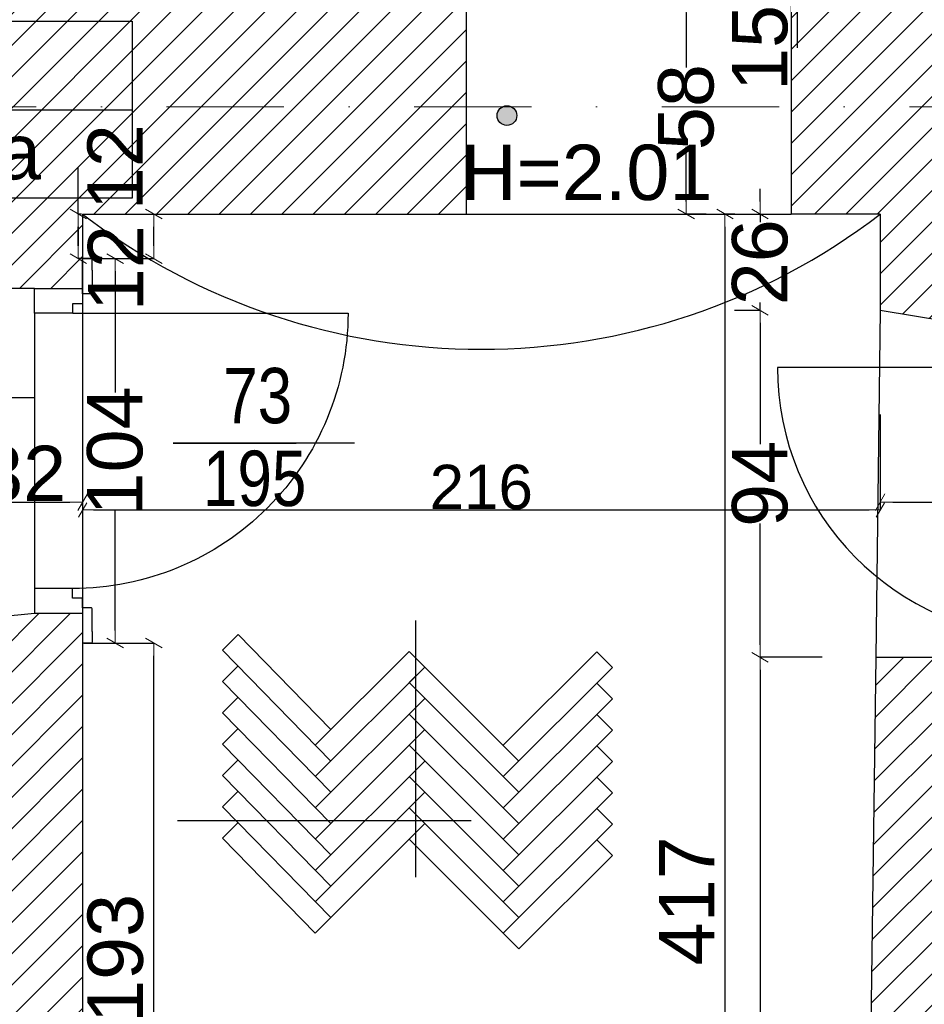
# Model space of a CAD drawing. Header units: millimetres. Extents: x 75543 to 124291, y -109148 to -86372.
# Tile 61 of 99: x 104598 to 107048, y -102685 to -100018. Entities that reach past the tile are written whole.
import ezdxf

# ---------------------------------------------------------------- set-up
doc = ezdxf.new("R2010")
doc.units = ezdxf.units.MM
doc.header["$MEASUREMENT"] = 0
doc.linetypes.add('Dot & Dashed', pattern=[670.277762, 317.5, -176.388889, 0, -176.388874])
for name, color, linetype in [('A-DRZWI', 7, 'Continuous'), ('A-OPISY-2', 7, 'Continuous'), ('A-OPISY-3', 7, 'Continuous'), ('A-WYSOKOSCI', 7, 'Continuous'), ('DIM MALY', 7, 'Continuous'), ('Drawing & Figure', 7, 'Continuous'), ('DRZWI', 7, 'Continuous'), ('linia nadproza', 7, 'Continuous'), ('opisy inne', 7, 'Continuous'), ('POSADZKI', 7, 'Continuous'), ('PROG', 7, 'Continuous'), ('SCIANY_KONSTR', 7, 'Continuous'), ('strop', 7, 'Continuous'), ('Structural - Bearing', 7, 'Continuous'), ('Structural - Grid', 7, 'Continuous')]:
    doc.layers.add(name, color=color, linetype=linetype)
doc.styles.add('STYL_AUTOMATYCZNY_1', font='arial.ttf')
doc.styles.add('STYL_AUTOMATYCZNY_2', font='arial.ttf')
doc.styles.add('STYL_AUTOMATYCZNY_6', font='arial.ttf', dxfattribs={"width": 0.8})
doc.dimstyles.new('STYL_AUTOMATYCZNY__1', dxfattribs={"dimtxt": 120.000005, "dimasz": 29.720058, "dimexe": 0.18, "dimexo": 3, "dimgap": 0, "dimtad": 1, "dimtih": 1, "dimtoh": 1, "dimdec": 0, "dimlfac": 0.1, "dimzin": 0, "dimdsep": 46, "dimtxsty": 'STYL_AUTOMATYCZNY_2', "dimblk": 'ARROWHEAD_2', "dimblk1": 'ARROWHEAD_2', "dimblk2": 'ARROWHEAD_2', "dimcen": 0.09, "dimclrd": 5, "dimclre": 5, "dimclrt": 5, "dimadec": 0, "dimazin": 0, "dimtfac": 1, "dimtdec": 4, "dimtmove": 0, "dimatfit": 3, "dimfxl": 0, "dimtolj": 1, "dimtzin": 0, "dimarcsym": 0})
doc.dimstyles.new('STYL_AUTOMATYCZNY__2', dxfattribs={"dimtxt": 150, "dimasz": 34.231941, "dimexe": 0.18, "dimexo": 3, "dimgap": 0, "dimtad": 1, "dimdec": 0, "dimlfac": 0.1, "dimzin": 0, "dimdsep": 46, "dimtxsty": 'STYL_AUTOMATYCZNY_2', "dimblk": 'ARROWHEAD_2', "dimblk1": 'ARROWHEAD_2', "dimblk2": 'ARROWHEAD_2', "dimcen": 0.09, "dimclrd": 5, "dimclre": 5, "dimclrt": 1, "dimadec": 0, "dimazin": 0, "dimtfac": 1, "dimtdec": 4, "dimtmove": 0, "dimatfit": 3, "dimfxl": 0, "dimtolj": 1, "dimtzin": 0, "dimarcsym": 0})
doc.dimstyles.new('STYL_AUTOMATYCZNY__3', dxfattribs={"dimtxt": 150, "dimasz": 34.231941, "dimexe": 0.18, "dimexo": 3, "dimgap": 0, "dimtad": 1, "dimtih": 1, "dimtoh": 1, "dimdec": 0, "dimlfac": 0.1, "dimzin": 0, "dimdsep": 46, "dimtxsty": 'STYL_AUTOMATYCZNY_2', "dimblk": 'ARROWHEAD_2', "dimblk1": 'ARROWHEAD_2', "dimblk2": 'ARROWHEAD_2', "dimcen": 0.09, "dimclrd": 5, "dimclre": 5, "dimclrt": 1, "dimadec": 0, "dimazin": 0, "dimtfac": 1, "dimtdec": 4, "dimtmove": 0, "dimatfit": 3, "dimfxl": 0, "dimtolj": 1, "dimtzin": 0, "dimarcsym": 0})
doc.dimstyles.new('STYL_AUTOMATYCZNY__4', dxfattribs={"dimtxt": 150, "dimasz": 34.231941, "dimexe": 0.18, "dimexo": 3, "dimgap": 0, "dimtad": 1, "dimdec": 0, "dimlfac": 0.1, "dimzin": 0, "dimdsep": 46, "dimtxsty": 'STYL_AUTOMATYCZNY_2', "dimblk": 'ARROWHEAD_2', "dimblk1": 'ARROWHEAD_2', "dimblk2": 'ARROWHEAD_2', "dimcen": 0.09, "dimclrd": 5, "dimclre": 5, "dimclrt": 1, "dimadec": 0, "dimazin": 0, "dimtfac": 1, "dimtdec": 4, "dimtmove": 2, "dimatfit": 3, "dimfxl": 0, "dimtolj": 1, "dimtzin": 0, "dimarcsym": 0})
pattern_1 = [(45, (0, 0), (-42.426407, 42.426407), [])]

# ---------------------------------------------------------------- blocks, each defined once
blk = doc.blocks.new('ARROWHEAD_2')
at = {"color": 0, "linetype": 'Continuous', "lineweight": 0}
for p, q in [((0, 0), (-1, 0)), ((-0.378, -0.655), (0.378, 0.655))]:
    blk.add_line(p, q, dxfattribs=at)
blk = doc.blocks.new('*D1')
at = {"layer": 'Defpoints', "color": 0}
for p in [(106928.5, -101084.9), (104768.7, -101235.2), (106928.5, -101346.2)]:
    blk.add_point(p, dxfattribs=at)
at = {"layer": 'SCIANY_KONSTR', "color": 5, "lineweight": -2}
for p, q in [((106928.5, -101087.9), (106928.5, -101346.4)), ((104768.7, -101238.2), (104768.7, -101346.4)), ((104798.4, -101346.2), (106898.8, -101346.2))]:
    blk.add_line(p, q, dxfattribs=at)
at = {"layer": 'SCIANY_KONSTR', "color": 5, "lineweight": -2, "xscale": 29.72005768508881, "yscale": 29.72005768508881, "zscale": 29.72005768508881, "rotation": 180}
blk.add_blockref('ARROWHEAD_2', (104768.7, -101346.2), dxfattribs=at)
at = {"layer": 'SCIANY_KONSTR', "color": 5, "lineweight": -2, "xscale": 29.72005768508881, "yscale": 29.72005768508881, "zscale": 29.72005768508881}
blk.add_blockref('ARROWHEAD_2', (106928.5, -101346.2), dxfattribs=at)
at = {"layer": 'SCIANY_KONSTR', "color": 5, "insert": (105848.3, -101284.9), "char_height": 120, "attachment_point": 5, "style": 'STYL_AUTOMATYCZNY_2'}
blk.add_mtext('\\A1;216', dxfattribs=at)
blk = doc.blocks.new('*D132')
at = {"layer": 'Defpoints', "color": 0}
for p in [(106508.1, -99964.9), (106403.1, -100544.9), (106460.5, -100544.9)]:
    blk.add_point(p, dxfattribs=at)
at = {"layer": 'DIM MALY', "color": 5, "lineweight": -2}
for p, q in [((106505.1, -99964.9), (106402.9, -99964.9)), ((106403.1, -99999.2), (106403.1, -100147.6)), ((106403.1, -100510.7), (106403.1, -100362.8)), ((106457.5, -100544.9), (106402.9, -100544.9))]:
    blk.add_line(p, q, dxfattribs=at)
at = {"layer": 'DIM MALY', "color": 5, "lineweight": -2, "xscale": 34.23194115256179, "yscale": 34.23194115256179, "zscale": 34.23194115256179}
for p, rotation in [((106403.1, -99964.9), 90), ((106403.1, -100544.9), 270)]:
    blk.add_blockref('ARROWHEAD_2', p, dxfattribs=dict(at, rotation=rotation))
at = {"layer": 'DIM MALY', "color": 1, "insert": (106403.1, -100255.2), "char_height": 150, "attachment_point": 5, "rotation": 90, "style": 'STYL_AUTOMATYCZNY_2'}
blk.add_mtext('\\A1;58', dxfattribs=at)
blk = doc.blocks.new('*D133')
at = {"layer": 'Defpoints', "color": 0}
for p in [(106538.1, -100544.9), (106488.1, -104715.5), (106508.1, -104715.5)]:
    blk.add_point(p, dxfattribs=at)
at = {"layer": 'DIM MALY', "color": 5, "lineweight": -2}
for p, q in [((106535.1, -100544.9), (106507.9, -100544.9)), ((106508.1, -100579.2), (106508.1, -104681.3)), ((106491.1, -104715.5), (106508.3, -104715.5))]:
    blk.add_line(p, q, dxfattribs=at)
at = {"layer": 'DIM MALY', "color": 5, "lineweight": -2, "xscale": 34.23194115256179, "yscale": 34.23194115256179, "zscale": 34.23194115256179}
for p, rotation in [((106508.1, -100544.9), 90), ((106508.1, -104715.5), 270)]:
    blk.add_blockref('ARROWHEAD_2', p, dxfattribs=dict(at, rotation=rotation))
at = {"layer": 'DIM MALY', "color": 1, "insert": (106404.5, -102405.1), "char_height": 150, "attachment_point": 5, "rotation": 90, "style": 'STYL_AUTOMATYCZNY_2'}
blk.add_mtext('\\A1;417', dxfattribs=at)
blk = doc.blocks.new('*D157')
at = {"layer": 'Defpoints', "color": 0}
for p in [(106531.2, -100544.9), (106530.6, -100805.5), (106603.1, -100805.5)]:
    blk.add_point(p, dxfattribs=at)
at = {"layer": 'DIM MALY', "color": 5, "lineweight": -2}
for p, q in [((106603.1, -100510.7), (106603.1, -100476.5)), ((106534.2, -100544.9), (106603.3, -100544.9)), ((106603.1, -100544.9), (106603.1, -100566.8)), ((106603.1, -100805.5), (106603.1, -100784.1)), ((106533.6, -100805.5), (106603.3, -100805.5)), ((106603.1, -100839.7), (106603.1, -100873.9))]:
    blk.add_line(p, q, dxfattribs=at)
at = {"layer": 'DIM MALY', "color": 5, "lineweight": -2, "xscale": 34.23194115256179, "yscale": 34.23194115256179, "zscale": 34.23194115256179}
for p, rotation in [((106603.1, -100544.9), 270), ((106603.1, -100805.5), 90)]:
    blk.add_blockref('ARROWHEAD_2', p, dxfattribs=dict(at, rotation=rotation))
at = {"layer": 'DIM MALY', "color": 1, "insert": (106603.1, -100675.5), "char_height": 150, "attachment_point": 5, "rotation": 90, "style": 'STYL_AUTOMATYCZNY_2'}
blk.add_mtext('\\A1;26', dxfattribs=at)
blk = doc.blocks.new('*D173')
at = {"layer": 'Defpoints', "color": 0}
for p in [(106704, -99816.1), (106887.2, -99816.1), (106708.5, -99967.4)]:
    blk.add_point(p, dxfattribs=at)
at = {"layer": 'DIM MALY', "color": 5, "lineweight": -2}
for p, q in [((106884.2, -99816.1), (106703.9, -99816.1)), ((106704, -99933.2), (106704, -99850.3)), ((106705.5, -99967.4), (106703.9, -99967.4)), ((106704, -99967.4), (106704, -100095.1))]:
    blk.add_line(p, q, dxfattribs=at)
at = {"layer": 'DIM MALY', "color": 5, "lineweight": -2, "xscale": 34.23194115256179, "yscale": 34.23194115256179, "zscale": 34.23194115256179}
for p, rotation in [((106704, -99816.1), 90), ((106704, -99967.4), 270)]:
    blk.add_blockref('ARROWHEAD_2', p, dxfattribs=dict(at, rotation=rotation))
at = {"layer": 'DIM MALY', "color": 1, "insert": (106603.1, -100095.1), "char_height": 150, "attachment_point": 5, "rotation": 90, "style": 'STYL_AUTOMATYCZNY_2'}
blk.add_mtext('\\A1;15', dxfattribs=at)
blk = doc.blocks.new('*D195')
at = {"layer": 'Defpoints', "color": 0}
for p in [(106530.6, -100805.5), (106603.1, -100805.5), (106774.1, -101745.5)]:
    blk.add_point(p, dxfattribs=at)
at = {"layer": 'DIM MALY', "color": 5, "lineweight": -2}
for p, q in [((106533.6, -100805.5), (106603.3, -100805.5)), ((106603.1, -100839.7), (106603.1, -101168.6)), ((106603.1, -101711.3), (106603.1, -101382.9)), ((106771.1, -101745.5), (106602.9, -101745.5))]:
    blk.add_line(p, q, dxfattribs=at)
at = {"layer": 'DIM MALY', "color": 5, "lineweight": -2, "xscale": 34.23194115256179, "yscale": 34.23194115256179, "zscale": 34.23194115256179}
for p, rotation in [((106603.1, -100805.5), 90), ((106603.1, -101745.5), 270)]:
    blk.add_blockref('ARROWHEAD_2', p, dxfattribs=dict(at, rotation=rotation))
at = {"layer": 'DIM MALY', "color": 1, "insert": (106603.1, -101275.7), "char_height": 150, "attachment_point": 5, "rotation": 90, "style": 'STYL_AUTOMATYCZNY_2'}
blk.add_mtext('\\A1;94', dxfattribs=at)
blk = doc.blocks.new('*D196')
at = {"layer": 'Defpoints', "color": 0}
for p in [(106531.2, -100544.9), (106603.1, -100544.9), (106530.6, -100805.5)]:
    blk.add_point(p, dxfattribs=at)
at = {"layer": 'DIM MALY', "color": 5, "lineweight": -2}
for p, q in [((106603.1, -100510.7), (106603.1, -100476.5)), ((106534.2, -100544.9), (106603.3, -100544.9)), ((106603.1, -100544.9), (106603.1, -100566.8)), ((106603.1, -100805.5), (106603.1, -100784.1)), ((106533.6, -100805.5), (106603.3, -100805.5)), ((106603.1, -100839.7), (106603.1, -100873.9))]:
    blk.add_line(p, q, dxfattribs=at)
at = {"layer": 'DIM MALY', "color": 5, "lineweight": -2, "xscale": 34.23194115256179, "yscale": 34.23194115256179, "zscale": 34.23194115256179}
for p, rotation in [((106603.1, -100544.9), 270), ((106603.1, -100805.5), 90)]:
    blk.add_blockref('ARROWHEAD_2', p, dxfattribs=dict(at, rotation=rotation))
at = {"layer": 'DIM MALY', "color": 1, "insert": (106603.1, -100675.5), "char_height": 150, "attachment_point": 5, "rotation": 90, "style": 'STYL_AUTOMATYCZNY_2'}
blk.add_mtext('\\A1;26', dxfattribs=at)
blk = doc.blocks.new('*D197')
at = {"layer": 'Defpoints', "color": 0}
for p in [(106603.1, -101745.5), (106774.1, -101745.5), (106868.8, -104715.5)]:
    blk.add_point(p, dxfattribs=at)
at = {"layer": 'DIM MALY', "color": 5, "lineweight": -2}
for p, q in [((106771.1, -101745.5), (106602.9, -101745.5)), ((106603.1, -101779.7), (106603.1, -103063.9)), ((106603.1, -104681.3), (106603.1, -103397.9)), ((106865.8, -104715.5), (106602.9, -104715.5))]:
    blk.add_line(p, q, dxfattribs=at)
at = {"layer": 'DIM MALY', "color": 5, "lineweight": -2, "xscale": 34.23194115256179, "yscale": 34.23194115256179, "zscale": 34.23194115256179}
for p, rotation in [((106603.1, -101745.5), 90), ((106603.1, -104715.5), 270)]:
    blk.add_blockref('ARROWHEAD_2', p, dxfattribs=dict(at, rotation=rotation))
at = {"layer": 'DIM MALY', "color": 1, "insert": (106603.1, -103230.9), "char_height": 150, "attachment_point": 5, "rotation": 90, "style": 'STYL_AUTOMATYCZNY_2'}
blk.add_mtext('\\A1;297', dxfattribs=at)
blk = doc.blocks.new('*D198')
at = {"layer": 'Defpoints', "color": 0}
for p in [(106530.6, -100805.5), (106603.1, -100805.5), (106774.1, -101745.5)]:
    blk.add_point(p, dxfattribs=at)
at = {"layer": 'DIM MALY', "color": 5, "lineweight": -2}
for p, q in [((106533.6, -100805.5), (106603.3, -100805.5)), ((106603.1, -100839.7), (106603.1, -101168.6)), ((106603.1, -101711.3), (106603.1, -101382.9)), ((106771.1, -101745.5), (106602.9, -101745.5))]:
    blk.add_line(p, q, dxfattribs=at)
at = {"layer": 'DIM MALY', "color": 5, "lineweight": -2, "xscale": 34.23194115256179, "yscale": 34.23194115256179, "zscale": 34.23194115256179}
for p, rotation in [((106603.1, -100805.5), 90), ((106603.1, -101745.5), 270)]:
    blk.add_blockref('ARROWHEAD_2', p, dxfattribs=dict(at, rotation=rotation))
at = {"layer": 'DIM MALY', "color": 1, "insert": (106603.1, -101275.7), "char_height": 150, "attachment_point": 5, "rotation": 90, "style": 'STYL_AUTOMATYCZNY_2'}
blk.add_mtext('\\A1;94', dxfattribs=at)
blk = doc.blocks.new('*D199')
at = {"layer": 'Defpoints', "color": 0}
for p in [(106531.2, -100544.9), (106603.1, -100544.9), (106530.6, -100805.5)]:
    blk.add_point(p, dxfattribs=at)
at = {"layer": 'DIM MALY', "color": 5, "lineweight": -2}
for p, q in [((106603.1, -100510.7), (106603.1, -100476.5)), ((106534.2, -100544.9), (106603.3, -100544.9)), ((106603.1, -100544.9), (106603.1, -100566.8)), ((106603.1, -100805.5), (106603.1, -100784.1)), ((106533.6, -100805.5), (106603.3, -100805.5)), ((106603.1, -100839.7), (106603.1, -100873.9))]:
    blk.add_line(p, q, dxfattribs=at)
at = {"layer": 'DIM MALY', "color": 5, "lineweight": -2, "xscale": 34.23194115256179, "yscale": 34.23194115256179, "zscale": 34.23194115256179}
for p, rotation in [((106603.1, -100544.9), 270), ((106603.1, -100805.5), 90)]:
    blk.add_blockref('ARROWHEAD_2', p, dxfattribs=dict(at, rotation=rotation))
at = {"layer": 'DIM MALY', "color": 1, "insert": (106603.1, -100675.5), "char_height": 150, "attachment_point": 5, "rotation": 90, "style": 'STYL_AUTOMATYCZNY_2'}
blk.add_mtext('\\A1;26', dxfattribs=at)
blk = doc.blocks.new('*D228')
at = {"layer": 'Defpoints', "color": 0}
for p in [(104768.7, -101325.2), (104768.7, -101337.7), (104447.3, -101595.9)]:
    blk.add_point(p, dxfattribs=at)
at = {"layer": 'DIM MALY', "color": 5, "lineweight": -2}
for p, q in [((104447.3, -101592.9), (104447.3, -101325)), ((104481.5, -101325.2), (104734.5, -101325.2)), ((104768.7, -101334.7), (104768.7, -101325))]:
    blk.add_line(p, q, dxfattribs=at)
at = {"layer": 'DIM MALY', "color": 5, "lineweight": -2, "xscale": 34.23194115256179, "yscale": 34.23194115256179, "zscale": 34.23194115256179, "rotation": 180}
blk.add_blockref('ARROWHEAD_2', (104447.3, -101325.2), dxfattribs=at)
at = {"layer": 'DIM MALY', "color": 5, "lineweight": -2, "xscale": 34.23194115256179, "yscale": 34.23194115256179, "zscale": 34.23194115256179}
blk.add_blockref('ARROWHEAD_2', (104768.7, -101325.2), dxfattribs=at)
at = {"layer": 'DIM MALY', "color": 1, "insert": (104607.7, -101248.5), "char_height": 150, "attachment_point": 5, "style": 'STYL_AUTOMATYCZNY_2'}
blk.add_mtext('\\A1;32', dxfattribs=at)
blk = doc.blocks.new('*D229')
at = {"layer": 'Defpoints', "color": 0}
for p in [(104768.7, -100544.9), (104757, -100665.5), (104768.7, -100665.5)]:
    blk.add_point(p, dxfattribs=at)
at = {"layer": 'DIM MALY', "color": 5, "lineweight": -2}
for p, q in [((104757, -100544.9), (104757, -100417.8)), ((104765.7, -100544.9), (104756.8, -100544.9)), ((104757, -100579.2), (104757, -100631.2)), ((104765.7, -100665.5), (104756.8, -100665.5))]:
    blk.add_line(p, q, dxfattribs=at)
at = {"layer": 'DIM MALY', "color": 5, "lineweight": -2, "xscale": 34.23194115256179, "yscale": 34.23194115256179, "zscale": 34.23194115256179}
for p, rotation in [((104757, -100544.9), 90), ((104757, -100665.5), 270)]:
    blk.add_blockref('ARROWHEAD_2', p, dxfattribs=dict(at, rotation=rotation))
at = {"layer": 'DIM MALY', "color": 1, "insert": (104856.6, -100417.8), "char_height": 150, "attachment_point": 5, "rotation": 90, "style": 'STYL_AUTOMATYCZNY_2'}
blk.add_mtext('\\A1;12', dxfattribs=at)
blk = doc.blocks.new('*D230')
at = {"layer": 'Defpoints', "color": 0}
for p in [(104768.7, -100665.5), (104856.6, -100665.5), (104769.1, -101706.8)]:
    blk.add_point(p, dxfattribs=at)
at = {"layer": 'DIM MALY', "color": 5, "lineweight": -2}
for p, q in [((104771.7, -100665.5), (104856.8, -100665.5)), ((104856.6, -100699.7), (104856.6, -101028.2)), ((104856.6, -101672.6), (104856.6, -101344.9)), ((104772.1, -101706.8), (104856.8, -101706.8))]:
    blk.add_line(p, q, dxfattribs=at)
at = {"layer": 'DIM MALY', "color": 5, "lineweight": -2, "xscale": 34.23194115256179, "yscale": 34.23194115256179, "zscale": 34.23194115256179}
for p, rotation in [((104856.6, -100665.5), 90), ((104856.6, -101706.8), 270)]:
    blk.add_blockref('ARROWHEAD_2', p, dxfattribs=dict(at, rotation=rotation))
at = {"layer": 'DIM MALY', "color": 1, "insert": (104856.6, -101186.5), "char_height": 150, "attachment_point": 5, "rotation": 90, "style": 'STYL_AUTOMATYCZNY_2'}
blk.add_mtext('\\A1;104', dxfattribs=at)
blk = doc.blocks.new('*D231')
at = {"layer": 'Defpoints', "color": 0}
for p in [(104757, -100544.9), (104768.7, -100544.9), (104768.7, -100665.5)]:
    blk.add_point(p, dxfattribs=at)
at = {"layer": 'DIM MALY', "color": 5, "lineweight": -2}
for p, q in [((104757, -100544.9), (104757, -100417.8)), ((104765.7, -100544.9), (104756.8, -100544.9)), ((104757, -100631.2), (104757, -100579.2)), ((104765.7, -100665.5), (104756.8, -100665.5))]:
    blk.add_line(p, q, dxfattribs=at)
at = {"layer": 'DIM MALY', "color": 5, "lineweight": -2, "xscale": 34.23194115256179, "yscale": 34.23194115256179, "zscale": 34.23194115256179}
for p, rotation in [((104757, -100544.9), 90), ((104757, -100665.5), 270)]:
    blk.add_blockref('ARROWHEAD_2', p, dxfattribs=dict(at, rotation=rotation))
at = {"layer": 'DIM MALY', "color": 1, "insert": (104856.6, -100417.8), "char_height": 150, "attachment_point": 5, "rotation": 90, "style": 'STYL_AUTOMATYCZNY_2'}
blk.add_mtext('\\A1;12', dxfattribs=at)
blk = doc.blocks.new('*D241')
at = {"layer": 'Defpoints', "color": 0}
for p in [(104769.1, -101706.8), (104961.6, -101706.8), (105029.6, -103636.8)]:
    blk.add_point(p, dxfattribs=at)
at = {"layer": 'DIM MALY', "color": 5, "lineweight": -2}
for p, q in [((104772.1, -101706.8), (104961.8, -101706.8)), ((104961.6, -103602.6), (104961.6, -101741.1)), ((105026.6, -103636.8), (104961.4, -103636.8))]:
    blk.add_line(p, q, dxfattribs=at)
at = {"layer": 'DIM MALY', "color": 5, "lineweight": -2, "xscale": 34.23194115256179, "yscale": 34.23194115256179, "zscale": 34.23194115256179}
for p, rotation in [((104961.6, -101706.8), 90), ((104961.6, -103636.8), 270)]:
    blk.add_blockref('ARROWHEAD_2', p, dxfattribs=dict(at, rotation=rotation))
at = {"layer": 'DIM MALY', "color": 1, "insert": (104858, -102561.1), "char_height": 150, "attachment_point": 5, "rotation": 90, "style": 'STYL_AUTOMATYCZNY_2'}
blk.add_mtext('\\A1;193', dxfattribs=at)
blk = doc.blocks.new('*D242')
at = {"layer": 'Defpoints', "color": 0}
for p in [(104768.7, -100665.5), (104856.6, -100665.5), (104769.1, -101706.8)]:
    blk.add_point(p, dxfattribs=at)
at = {"layer": 'DIM MALY', "color": 5, "lineweight": -2}
for p, q in [((104771.7, -100665.5), (104856.8, -100665.5)), ((104856.6, -100699.7), (104856.6, -101028.2)), ((104856.6, -101672.6), (104856.6, -101344.9)), ((104772.1, -101706.8), (104856.8, -101706.8))]:
    blk.add_line(p, q, dxfattribs=at)
at = {"layer": 'DIM MALY', "color": 5, "lineweight": -2, "xscale": 34.23194115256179, "yscale": 34.23194115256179, "zscale": 34.23194115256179}
for p, rotation in [((104856.6, -100665.5), 90), ((104856.6, -101706.8), 270)]:
    blk.add_blockref('ARROWHEAD_2', p, dxfattribs=dict(at, rotation=rotation))
at = {"layer": 'DIM MALY', "color": 1, "insert": (104856.6, -101186.5), "char_height": 150, "attachment_point": 5, "rotation": 90, "style": 'STYL_AUTOMATYCZNY_2'}
blk.add_mtext('\\A1;104', dxfattribs=at)
blk = doc.blocks.new('*D243')
at = {"layer": 'Defpoints', "color": 0}
for p in [(104757, -100544.9), (104768.7, -100544.9), (104768.7, -100665.5)]:
    blk.add_point(p, dxfattribs=at)
at = {"layer": 'DIM MALY', "color": 5, "lineweight": -2}
for p, q in [((104757, -100544.9), (104757, -100417.8)), ((104765.7, -100544.9), (104756.8, -100544.9)), ((104757, -100631.2), (104757, -100579.2)), ((104765.7, -100665.5), (104756.8, -100665.5))]:
    blk.add_line(p, q, dxfattribs=at)
at = {"layer": 'DIM MALY', "color": 5, "lineweight": -2, "xscale": 34.23194115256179, "yscale": 34.23194115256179, "zscale": 34.23194115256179}
for p, rotation in [((104757, -100544.9), 90), ((104757, -100665.5), 270)]:
    blk.add_blockref('ARROWHEAD_2', p, dxfattribs=dict(at, rotation=rotation))
at = {"layer": 'DIM MALY', "color": 1, "insert": (104856.6, -100417.8), "char_height": 150, "attachment_point": 5, "rotation": 90, "style": 'STYL_AUTOMATYCZNY_2'}
blk.add_mtext('\\A1;12', dxfattribs=at)
blk = doc.blocks.new('*D250')
at = {"layer": 'Defpoints', "color": 0}
for p in [(106928.5, -101084.9), (107486.4, -101325.2), (107486.4, -101430.2)]:
    blk.add_point(p, dxfattribs=at)
at = {"layer": 'DIM MALY', "color": 5, "lineweight": -2}
for p, q in [((106928.5, -101087.9), (106928.5, -101325.4)), ((106962.8, -101325.2), (107452.1, -101325.2)), ((107486.4, -101427.2), (107486.4, -101325))]:
    blk.add_line(p, q, dxfattribs=at)
at = {"layer": 'DIM MALY', "color": 5, "lineweight": -2, "xscale": 34.23194115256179, "yscale": 34.23194115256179, "zscale": 34.23194115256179, "rotation": 180}
blk.add_blockref('ARROWHEAD_2', (106928.5, -101325.2), dxfattribs=at)
at = {"layer": 'DIM MALY', "color": 5, "lineweight": -2, "xscale": 34.23194115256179, "yscale": 34.23194115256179, "zscale": 34.23194115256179}
blk.add_blockref('ARROWHEAD_2', (107486.4, -101325.2), dxfattribs=at)
at = {"layer": 'DIM MALY', "color": 1, "insert": (107207.2, -101248.6), "char_height": 150, "attachment_point": 5, "style": 'STYL_AUTOMATYCZNY_2'}
blk.add_mtext('\\A1;56', dxfattribs=at)
blk = doc.blocks.new('*D968')
at = {"layer": 'Defpoints', "color": 0}
for p in [(104768.7, -100665.5), (104856.6, -100665.5), (104769.1, -101706.8)]:
    blk.add_point(p, dxfattribs=at)
at = {"layer": 'DIM MALY', "color": 5, "lineweight": -2}
for p, q in [((104771.7, -100665.5), (104856.8, -100665.5)), ((104856.6, -100699.7), (104856.6, -101028.2)), ((104856.6, -101672.6), (104856.6, -101344.9)), ((104772.1, -101706.8), (104856.8, -101706.8))]:
    blk.add_line(p, q, dxfattribs=at)
at = {"layer": 'DIM MALY', "color": 5, "lineweight": -2, "xscale": 34.23194115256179, "yscale": 34.23194115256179, "zscale": 34.23194115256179}
for p, rotation in [((104856.6, -100665.5), 90), ((104856.6, -101706.8), 270)]:
    blk.add_blockref('ARROWHEAD_2', p, dxfattribs=dict(at, rotation=rotation))
at = {"layer": 'DIM MALY', "color": 1, "insert": (104856.6, -101186.5), "char_height": 150, "attachment_point": 5, "rotation": 90, "style": 'STYL_AUTOMATYCZNY_2'}
blk.add_mtext('\\A1;104', dxfattribs=at)
blk = doc.blocks.new('*D969')
at = {"layer": 'Defpoints', "color": 0}
for p in [(104757, -100544.9), (104768.7, -100544.9), (104768.7, -100665.5)]:
    blk.add_point(p, dxfattribs=at)
at = {"layer": 'DIM MALY', "color": 5, "lineweight": -2}
for p, q in [((104757, -100544.9), (104757, -100417.8)), ((104765.7, -100544.9), (104756.8, -100544.9)), ((104757, -100631.2), (104757, -100579.2)), ((104765.7, -100665.5), (104756.8, -100665.5))]:
    blk.add_line(p, q, dxfattribs=at)
at = {"layer": 'DIM MALY', "color": 5, "lineweight": -2, "xscale": 34.23194115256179, "yscale": 34.23194115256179, "zscale": 34.23194115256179}
for p, rotation in [((104757, -100544.9), 90), ((104757, -100665.5), 270)]:
    blk.add_blockref('ARROWHEAD_2', p, dxfattribs=dict(at, rotation=rotation))
at = {"layer": 'DIM MALY', "color": 1, "insert": (104856.6, -100417.8), "char_height": 150, "attachment_point": 5, "rotation": 90, "style": 'STYL_AUTOMATYCZNY_2'}
blk.add_mtext('\\A1;12', dxfattribs=at)
blk = doc.blocks.new('*D970')
at = {"layer": 'Defpoints', "color": 0}
for p in [(104768.7, -100665.5), (104856.6, -100665.5), (104769.1, -101706.8)]:
    blk.add_point(p, dxfattribs=at)
at = {"layer": 'DIM MALY', "color": 5, "lineweight": -2}
for p, q in [((104771.7, -100665.5), (104856.8, -100665.5)), ((104856.6, -100699.7), (104856.6, -101028.2)), ((104856.6, -101672.6), (104856.6, -101344.9)), ((104772.1, -101706.8), (104856.8, -101706.8))]:
    blk.add_line(p, q, dxfattribs=at)
at = {"layer": 'DIM MALY', "color": 5, "lineweight": -2, "xscale": 34.23194115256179, "yscale": 34.23194115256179, "zscale": 34.23194115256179}
for p, rotation in [((104856.6, -100665.5), 90), ((104856.6, -101706.8), 270)]:
    blk.add_blockref('ARROWHEAD_2', p, dxfattribs=dict(at, rotation=rotation))
at = {"layer": 'DIM MALY', "color": 1, "insert": (104856.6, -101186.5), "char_height": 150, "attachment_point": 5, "rotation": 90, "style": 'STYL_AUTOMATYCZNY_2'}
blk.add_mtext('\\A1;104', dxfattribs=at)
blk = doc.blocks.new('*D971')
at = {"layer": 'Defpoints', "color": 0}
for p in [(104768.7, -100544.9), (104961.6, -100544.9), (104768.7, -100665.5)]:
    blk.add_point(p, dxfattribs=at)
at = {"layer": 'DIM MALY', "color": 5, "lineweight": -2}
for p, q in [((104771.7, -100544.9), (104961.8, -100544.9)), ((104961.6, -100631.2), (104961.6, -100579.2)), ((104771.7, -100665.5), (104961.8, -100665.5))]:
    blk.add_line(p, q, dxfattribs=at)
at = {"layer": 'DIM MALY', "color": 5, "lineweight": -2, "xscale": 34.23194115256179, "yscale": 34.23194115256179, "zscale": 34.23194115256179}
for p, rotation in [((104961.6, -100544.9), 90), ((104961.6, -100665.5), 270)]:
    blk.add_blockref('ARROWHEAD_2', p, dxfattribs=dict(at, rotation=rotation))
at = {"layer": 'DIM MALY', "color": 1, "insert": (104858, -100691.2), "char_height": 150, "attachment_point": 5, "rotation": 90, "style": 'STYL_AUTOMATYCZNY_2'}
blk.add_mtext('\\A1;12', dxfattribs=at)
blk = doc.blocks.new('*D994')
at = {"layer": 'Defpoints', "color": 0}
for p in [(101967.3, -89539.7), (107158.2, -89539.7), (107158.2, -107560.1)]:
    blk.add_point(p, dxfattribs=at)
at = {"layer": 'DIM MALY', "color": 5, "lineweight": -2}
for p, q in [((101967.3, -89542.7), (101967.3, -107560.3)), ((107158.2, -89542.7), (107158.2, -107560.3)), ((102001.5, -107560.1), (107123.9, -107560.1))]:
    blk.add_line(p, q, dxfattribs=at)
at = {"layer": 'DIM MALY', "color": 5, "lineweight": -2, "xscale": 34.23194115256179, "yscale": 34.23194115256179, "zscale": 34.23194115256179, "rotation": 180}
blk.add_blockref('ARROWHEAD_2', (101967.3, -107560.1), dxfattribs=at)
at = {"layer": 'DIM MALY', "color": 5, "lineweight": -2, "xscale": 34.23194115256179, "yscale": 34.23194115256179, "zscale": 34.23194115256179}
blk.add_blockref('ARROWHEAD_2', (107158.2, -107560.1), dxfattribs=at)
at = {"layer": 'DIM MALY', "color": 1, "insert": (104562.3, -107483.6), "char_height": 150, "attachment_point": 5, "style": 'STYL_AUTOMATYCZNY_2'}
blk.add_mtext('\\A1;519', dxfattribs=at)

msp = doc.modelspace()

# ---------------------------------------------------------------- hatches: boundary and pattern name
at = {"layer": 'A-WYSOKOSCI'}
msp.add_hatch(color=256, dxfattribs=at).paths.add_polyline_path([(105944.4, -100278.1, 1), (105891, -100278.1, 1)])
at = {"layer": 'Drawing & Figure'}
h = msp.add_hatch(dxfattribs=at)
h.set_pattern_fill('Common_Brick_0003', color=256, style=0, pattern_type=2)
h.set_pattern_definition(pattern_1)
h.paths.add_polyline_path([(100597.2, -99673.5), (100984.4, -99674.1), (101567.2, -99675.1), (101567.2, -99753.6), (101567.2, -99893.6), (101567.2, -101430.2), (101567.3, -102115.2), (101647.3, -102115.2), (101647.3, -103725.2), (101647.3, -104725.5), (100777.3, -104725.5), (100668.1, -105005.5), (100668.1, -105264.9), (100668.1, -105275.5), (100897.6, -105340.5), (100897.6, -105390.9), (100910.3, -105390.9, 0.270785), (100955.9, -105442), (100966.7, -105446.2, -0.334097), (100987.3, -105475.2), (100997.3, -105475.2), (100997.3, -105485.5), (101062.2, -105485.5), (101962.3, -105485.5), (102027.3, -105485.5), (102027.3, -105475.2), (102037.3, -105475.2, -0.334097), (102057.9, -105446.2), (102068.6, -105442, 0.270785), (102114.3, -105390.9), (102126.9, -105390.9), (102126.9, -105340.5), (102356.5, -105275.5), (102356.5, -105005.5), (102377.3, -104725.5), (102287.3, -104725.5), (102287.3, -103725.2), (102287.3, -102275.5), (104316.1, -102275.5), (104447.3, -102275.5), (104447.3, -103725.5), (104638.7, -103717.6), (104768.7, -103717.6), (104768.7, -103716.6), (104768.7, -101677.4), (104768.7, -101626.4), (104638.7, -101626.4), (104447.3, -101645.2), (104447.3, -102135.2), (104313.8, -102135.4), (102277.4, -102137.7), (102290.6, -101430.2), (102307.3, -100544.9), (102587.3, -100544.9), (102593.5, -100204.9), (102733.5, -100204.9), (102733.5, -100544.9), (104447.3, -100544.9), (104447.3, -100746.2), (104768.7, -100746.2), (104768.7, -100544.9), (105807.3, -100544.9), (105807.3, -99964.9), (102477.6, -99964.9), (102447.9, -100013.9), (102443.6, -99997.5), (102477.6, -99964.9), (102187.3, -99964.9), (102187.3, -99844.9), (102192.2, -98890.5), (102207.3, -96002.6), (102207.3, -96002.4), (102087.6, -96002.4), (101631.6, -96045), (101637.1, -98890.5), (101637.3, -98965.2), (100984.4, -98964.1), (100597.2, -98963.5)])
h = msp.add_hatch(dxfattribs=at)
h.set_pattern_fill('Common_Brick_0003', color=256, style=0, pattern_type=2)
h.set_pattern_definition(pattern_1)
h.paths.add_polyline_path([(106687.1, -100544.9), (106928.5, -100544.9), (106928, -100804.9), (107355.2, -100876.2), (107484.8, -100876.2), (107486.4, -100685.5), (108156.3, -100683.4), (108361.3, -100682.8), (108506.8, -100682.4), (108586.8, -100106.8), (108586.8, -99977.9), (108557.2, -99977.5), (108361.3, -99974.8), (108157.5, -99972), (107867.1, -99968), (107867.1, -99805.6), (107007.2, -99816.1), (107007.2, -99967.4), (106687.2, -99967.4)])
h = msp.add_hatch(dxfattribs=at)
h.set_pattern_fill('Common_Brick_0003', color=256, style=0, pattern_type=2)
h.set_pattern_definition(pattern_1)
h.paths.add_polyline_path([(106628.6, -105269.5, -0.002027), (106628.1, -105269.5), (106628.1, -105275.5), (106807.6, -105340.5), (106807.6, -105390.9), (106820.3, -105390.9, 0.270785), (106865.9, -105442), (106876.7, -105446.2, -0.334097), (106897.3, -105475.2), (106907.3, -105475.2), (106907.3, -105485.5), (108147.2, -105474.8), (108147.1, -105464.6), (108157.1, -105464.5, -0.334097), (108177.4, -105435.3), (108188.1, -105431, 0.270785), (108233.4, -105379.5), (108246, -105379.4), (108245.6, -105329), (108474.6, -105262), (108472.2, -104992), (108387.2, -104715.5), (107437.2, -104725.9), (107449.3, -103725.2), (107473, -101776.5), (107342.6, -101776.5), (107342.6, -101745.5), (106916.7, -101745.5), (106890.4, -103725.2), (106877.2, -104714.5, -0.000248), (106878.7, -104715.5)])

# ---------------------------------------------------------------- linework, layer by layer
at = {"layer": 'A-DRZWI'}
for p, q in [((105013.7, -101165.6), (105347, -101165.6)), ((105504.7, -101165.6), (105013.7, -101165.6))]:
    msp.add_line(p, q, dxfattribs=at)
for points in [[(104742.5, -100813.4), (105487.5, -100813.4, -0.414215), (104741.7, -101559.2)], [(106650, -100960.2, 0.408921), (107369.3, -101692.5)]]:
    msp.add_lwpolyline(points, format="xyb", dxfattribs=at)
msp.add_lwpolyline([(107382.3, -100960.2), (106650, -100960.2)], dxfattribs=at)
at = {"layer": 'A-OPISY-3'}
msp.add_line((102902.6, -100262.2), (104902.6, -100262.2), dxfattribs=at)
msp.add_lwpolyline([(102902.6, -100502.2), (102902.6, -100022.2), (104902.6, -100022.2), (104902.6, -100502.2)], close=True, dxfattribs=at)
at = {"layer": 'A-WYSOKOSCI'}
msp.add_circle((105917.7, -100278.1), 26.7, dxfattribs=at)
at = {"layer": 'DRZWI'}
for p, q in [((104768.7, -100761.1), (104768.7, -100665.5)), ((104768.7, -101611.5), (104768.7, -101707.2))]:
    msp.add_line(p, q, dxfattribs=at)
for points in [[(104794.9, -100697.1), (104794.9, -100669.5, 0.414334), (104790.9, -100665.5), (104768.7, -100665.5)], [(104794.9, -100697.1), (104794.9, -100757.1, -0.414334), (104790.9, -100761.1), (104768.7, -100761.1)], [(104794.9, -101675.5), (104794.9, -101615.5, 0.414334), (104790.9, -101611.5), (104768.7, -101611.5)], [(104794.9, -101675.5), (104794.9, -101703.2, -0.414334), (104790.9, -101707.2), (104768.7, -101707.2)]]:
    msp.add_lwpolyline(points, format="xyb", dxfattribs=at)
for points in [[(104768.8, -100761.1), (104768.7, -100787.7), (104741.7, -100787.7), (104741.7, -100813.4), (104638.7, -100813.4), (104638.7, -100746.2)], [(104768.8, -101611.5), (104768.7, -101584.9), (104741.7, -101584.9), (104741.7, -101559.2), (104638.7, -101559.2), (104638.7, -101626.4)]]:
    msp.add_lwpolyline(points, dxfattribs=at)
at = {"layer": 'linia nadproza'}
for p, q in [((105807.3, -100544.9), (106687.1, -100544.9)), ((106928, -100804.9), (106916.7, -101745.5))]:
    msp.add_line(p, q, dxfattribs=at)
at = {"layer": 'opisy inne'}
for p, q in [((105670.7, -102341.1), (105670.7, -101645.9)), ((105820.7, -102188.8), (105025.7, -102188.8))]:
    msp.add_line(p, q, dxfattribs=at)
at = {"layer": 'POSADZKI'}
for p, q in [((103685.7, -101041.4), (104638.7, -101041.4)), ((105147.5, -101726.1), (105189.9, -101683.7)), ((105441, -101941.5), (105189.9, -101683.7)), ((105441, -102026.4), (105147.5, -101726.1)), ((105398.6, -101983.9), (105653.1, -101729.4)), ((105950.1, -102026.4), (105653.1, -101729.4)), ((105907.7, -101983.9), (106160.9, -101730.7)), ((106203.3, -101773.2), (106160.9, -101730.7)), ((105147.5, -101811), (105189.9, -101768.6)), ((105398.6, -102068.8), (105695.6, -101771.8)), ((105653.1, -101814.2), (105695.6, -101771.8)), ((105907.7, -102068.8), (106203.3, -101773.2)), ((105441, -102111.2), (105147.5, -101811)), ((105950.1, -102111.2), (105653.1, -101814.2)), ((106203.3, -101858), (106160.9, -101815.6)), ((105147.5, -101895.9), (105189.9, -101853.4)), ((105398.6, -102153.6), (105695.6, -101856.7)), ((105907.7, -102153.6), (106203.3, -101858)), ((105441, -102196.1), (105147.5, -101895.9)), ((105950.1, -102196.1), (105653.1, -101899.1)), ((106203.3, -101942.9), (106160.9, -101900.5)), ((105147.5, -101980.7), (105189.9, -101938.3)), ((105398.6, -102238.5), (105695.6, -101941.5)), ((105907.7, -102238.5), (106203.3, -101942.9)), ((105441, -102280.9), (105147.5, -101980.7)), ((105950.1, -102280.9), (105653.1, -101983.9)), ((106203.3, -102027.7), (106160.9, -101985.3)), ((105147.5, -102065.6), (105189.9, -102023.1)), ((105398.6, -102323.3), (105695.6, -102026.4)), ((105907.7, -102323.3), (106203.3, -102027.7)), ((105441, -102365.8), (105147.5, -102065.6)), ((105950.1, -102365.8), (105653.1, -102068.8)), ((106203.3, -102112.6), (106160.9, -102070.2)), ((105147.5, -102150.4), (105189.9, -102108)), ((105398.6, -102408.2), (105695.6, -102111.2)), ((105907.7, -102408.2), (106203.3, -102112.6)), ((105441, -102450.6), (105147.5, -102150.4)), ((105950.1, -102450.6), (105653.1, -102153.6)), ((105695.6, -102196.1), (105653.1, -102153.6)), ((106203.3, -102197.4), (106160.9, -102155)), ((105147.5, -102235.3), (105189.9, -102192.8)), ((105398.6, -102493.1), (105695.6, -102196.1)), ((105907.7, -102493.1), (106203.3, -102197.4)), ((105398.6, -102493.1), (105147.5, -102235.3)), ((105950.1, -102535.5), (105653.1, -102238.5)), ((106203.3, -102282.3), (106160.9, -102239.9)), ((105950.1, -102535.5), (106203.3, -102282.3))]:
    msp.add_line(p, q, dxfattribs=at)
at = {"layer": 'PROG'}
for p, q in [((104768.7, -100746.2), (104768.7, -101677.4)), ((104638.7, -100813.4), (104638.7, -101559.2))]:
    msp.add_line(p, q, dxfattribs=at)
at = {"layer": 'SCIANY_KONSTR'}
for p, q in [((106928, -100804.9), (107355.2, -100876.2)), ((106916.7, -101745.5), (107342.6, -101745.5))]:
    msp.add_line(p, q, dxfattribs=at)
at = {"layer": 'strop'}
msp.add_arc((105848.6, -99135.8), 1775.4, 232.5348, 307.4652, dxfattribs=at)
at = {"layer": 'Structural - Bearing'}
for p, q in [((105807.3, -99964.9), (105807.3, -100544.9)), ((106687.2, -99967.3), (106687.1, -100544.9)), ((104768.7, -100544.9), (104768.7, -100746.2)), ((104768.7, -100544.9), (105807.3, -100544.9)), ((106928.5, -100544.9), (106687.1, -100544.9)), ((106928.5, -100544.9), (106928, -100804.9)), ((104638.7, -100746.2), (104447.3, -100746.2)), ((104638.7, -100746.2), (104768.7, -100746.2)), ((104447.3, -101645.2), (104638.7, -101626.4)), ((104638.7, -101626.4), (104768.7, -101626.4)), ((104768.7, -101626.4), (104768.7, -103717.6)), ((106916.7, -101745.5), (106877.2, -104715.5))]:
    msp.add_line(p, q, dxfattribs=at)
at = {"layer": 'Structural - Grid', "linetype": 'Dot & Dashed', "lineweight": 15}
msp.add_line((118721.3, -100254.9), (80776.9, -100254.9), dxfattribs=at)

# ---------------------------------------------------------------- texts
at = {"layer": 'A-OPISY-2', "insert": (103899, -100453.2), "char_height": 150, "attachment_point": 7, "style": 'STYL_AUTOMATYCZNY_1'}
msp.add_mtext('\\A1;{\\pql;\\fArial|b0|i0|c238|p0;\\W1.000000;terakota}', dxfattribs=at)
at = {"layer": 'A-WYSOKOSCI', "insert": (106133.3, -100433), "char_height": 150, "attachment_point": 5, "style": 'STYL_AUTOMATYCZNY_1'}
msp.add_mtext('\\A1;{\\pqc;\\fArial|b0|i0|c238|p0;\\W1.000000;H=2.01}', dxfattribs=at)
at = {"layer": 'opisy inne', "char_height": 150, "style": 'STYL_AUTOMATYCZNY_6'}
for s, insert, attachment_point in [('\\A1;{\\pql;\\fArial|b0|i0|c238|p0;\\W0.800000;73}', (105149.6, -101113.7), 7), ('\\A1;{\\pqc;\\fArial|b0|i0|c238|p0;\\W0.800000;195}', (105234.7, -101261.8), 5)]:
    msp.add_mtext(s, dxfattribs=dict(at, insert=insert, attachment_point=attachment_point))

# ---------------------------------------------------------------- dimensions: what is measured, and where the dimension line sits
at = {"layer": 'DIM MALY'}
for base, p1, p2, picture, middle in [((107158.2, -107560.1), (101967.3, -89539.7), (107158.2, -89539.7), '*D994', (104562.3, -107560.1)), ((107486.4, -101325.2), (106928.5, -101084.9), (107486.4, -101430.2), '*D250', (107207.2, -101325.2)), ((104768.7, -101325.2), (104447.3, -101595.9), (104768.7, -101337.7), '*D228', (104607.7, -101325.2))]:
    dim = msp.add_linear_dim(base=base, p1=p1, p2=p2, dimstyle='STYL_AUTOMATYCZNY__3', dxfattribs=at)
    dim.commit()
    dim.dimension.update_dxf_attribs({"geometry": picture, "text_midpoint": middle, "dimtype": 160})
for base, p1, p2, angle, dimstyle, picture, middle in [((106704, -99816.1), (106708.5, -99967.4), (106887.2, -99816.1), 90, 'STYL_AUTOMATYCZNY__2', '*D173', (106603.1, -100095.1)), ((106403.1, -100544.9), (106508.1, -99964.9), (106460.5, -100544.9), 270, 'STYL_AUTOMATYCZNY__2', '*D132', (106403.1, -100255.2)), ((104757, -100665.5), (104768.7, -100544.9), (104768.7, -100665.5), 270, 'STYL_AUTOMATYCZNY__2', '*D229', (104856.6, -100417.8)), ((104757, -100544.9), (104768.7, -100665.5), (104768.7, -100544.9), 90, 'STYL_AUTOMATYCZNY__2', '*D231', (104856.6, -100417.8)), ((104757, -100544.9), (104768.7, -100665.5), (104768.7, -100544.9), 90, 'STYL_AUTOMATYCZNY__2', '*D243', (104856.6, -100417.8)), ((104757, -100544.9), (104768.7, -100665.5), (104768.7, -100544.9), 90, 'STYL_AUTOMATYCZNY__2', '*D969', (104856.6, -100417.8)), ((106603.1, -100805.5), (106531.2, -100544.9), (106530.6, -100805.5), 270, 'STYL_AUTOMATYCZNY__2', '*D157', (106603.1, -100675.5)), ((106603.1, -100544.9), (106530.6, -100805.5), (106531.2, -100544.9), 90, 'STYL_AUTOMATYCZNY__2', '*D196', (106603.1, -100675.5)), ((106603.1, -100544.9), (106530.6, -100805.5), (106531.2, -100544.9), 90, 'STYL_AUTOMATYCZNY__2', '*D199', (106603.1, -100675.5)), ((104961.6, -100544.9), (104768.7, -100665.5), (104768.7, -100544.9), 90, 'STYL_AUTOMATYCZNY__4', '*D971', (104858, -100691.2)), ((106508.1, -104715.5), (106538.1, -100544.9), (106488.1, -104715.5), 270, 'STYL_AUTOMATYCZNY__4', '*D133', (106404.5, -102405.1)), ((104856.6, -100665.5), (104769.1, -101706.8), (104768.7, -100665.5), 90, 'STYL_AUTOMATYCZNY__2', '*D230', (104856.6, -101186.5)), ((104856.6, -100665.5), (104769.1, -101706.8), (104768.7, -100665.5), 90, 'STYL_AUTOMATYCZNY__2', '*D242', (104856.6, -101186.5)), ((104856.6, -100665.5), (104769.1, -101706.8), (104768.7, -100665.5), 90, 'STYL_AUTOMATYCZNY__2', '*D968', (104856.6, -101186.5)), ((104856.6, -100665.5), (104769.1, -101706.8), (104768.7, -100665.5), 90, 'STYL_AUTOMATYCZNY__2', '*D970', (104856.6, -101186.5)), ((106603.1, -100805.5), (106774.1, -101745.5), (106530.6, -100805.5), 90, 'STYL_AUTOMATYCZNY__2', '*D195', (106603.1, -101275.7)), ((106603.1, -100805.5), (106774.1, -101745.5), (106530.6, -100805.5), 90, 'STYL_AUTOMATYCZNY__2', '*D198', (106603.1, -101275.7)), ((104961.6, -101706.8), (105029.6, -103636.8), (104769.1, -101706.8), 90, 'STYL_AUTOMATYCZNY__4', '*D241', (104858, -102561.1)), ((106603.1, -101745.5), (106868.8, -104715.5), (106774.1, -101745.5), 90, 'STYL_AUTOMATYCZNY__2', '*D197', (106603.1, -103230.9))]:
    dim = msp.add_linear_dim(base=base, p1=p1, p2=p2, angle=angle, dimstyle=dimstyle, dxfattribs=at)
    dim.commit()
    dim.dimension.update_dxf_attribs({"geometry": picture, "text_midpoint": middle, "dimtype": 160, "text_rotation": 90})
at = {"layer": 'SCIANY_KONSTR'}
dim = msp.add_linear_dim(base=(106928.5, -101346.2), p1=(104768.7, -101235.2), p2=(106928.5, -101084.9), dimstyle='STYL_AUTOMATYCZNY__1', dxfattribs=at)
dim.commit()
dim.dimension.update_dxf_attribs({"geometry": '*D1', "text_midpoint": (105848.3, -101346.2), "dimtype": 160})

doc.saveas('drawing.dxf')
